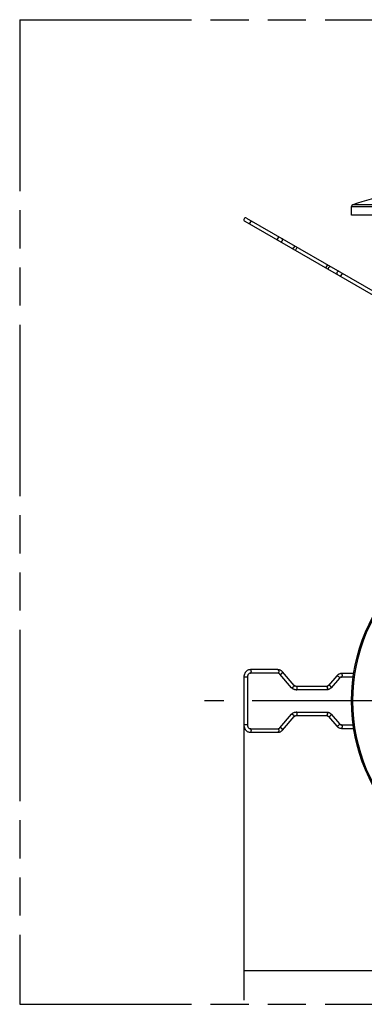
# Model space of a CAD drawing. Header units: millimetres. Extents: x 0 to 210, y 0 to 297.
# Tile 3 of 19: x 50 to 68, y 133 to 183. Entities that reach past the tile are written whole.
import ezdxf
from ezdxf.enums import TextEntityAlignment as Align

# ---------------------------------------------------------------- set-up
doc = ezdxf.new("R2010")
doc.units = ezdxf.units.MM
doc.header["$LTSCALE"] = 19.36
doc.linetypes.add('CENTER', pattern=[0.6, 0.375, -0.075, 0.075, -0.075])
doc.linetypes.add('PHANTOM', pattern=[0.8, 0.45, -0.05, 0.1, -0.05, 0.1, -0.05])
doc.layers.get('0').update_dxf_attribs({"linetype": 'CONTINUOUS'})
for name, color, linetype in [('DEFAULT_3', 7, 'PHANTOM'), ('Z_DIM_2D', 7, 'CONTINUOUS'), ('Z_START_DATUMS', 7, 'CONTINUOUS')]:
    doc.layers.add(name, color=color, linetype=linetype)
doc.styles.add('TEXTSTYLE_3', font='tridonic-metric-print-light.otf')
doc.dimstyles.new('DIMSTYLE_5', dxfattribs={"dimtxt": 2.2, "dimasz": 3.5, "dimexe": 1.5, "dimexo": 0, "dimgap": 0.55, "dimtad": 1, "dimdec": 1, "dimlfac": 5, "dimdsep": 46, "dimtxsty": 'TEXTSTYLE_3', "dimcen": 0.09, "dimclrt": 5, "dimadec": 1, "dimazin": 2, "dimtp": 0.5, "dimtm": 0.5, "dimtfac": 1, "dimtdec": 1, "dimtofl": 0, "dimtmove": 0, "dimatfit": 3, "dimfxl": 0, "dimtolj": 1, "dimarcsym": 0})

# ---------------------------------------------------------------- blocks, each defined once
blk = doc.blocks.new('*D7')
at = {"layer": 'Z_DIM_2D', "color": 2, "linetype": 'Continuous', "transparency": 16777216}
for p, q in [((61.501, 146.864), (61.501, 132.898)), ((90.419, 146.864), (90.419, 132.898)), ((61.501, 134.398), (75.96, 134.398)), ((90.419, 134.398), (75.96, 134.398))]:
    blk.add_line(p, q, dxfattribs=at)
at = {"layer": 'Z_DIM_2D', "color": 5, "linetype": 'Continuous', "transparency": 16777216, "style": 'TEXTSTYLE_3'}
blk.add_text('144.6', height=2.2, dxfattribs=at).set_placement((76.444, 134.948), align=Align.CENTER)
blk = doc.blocks.new('_NONE')

msp = doc.modelspace()

# ---------------------------------------------------------------- linework, layer by layer
at = {"color": 7, "linetype": 'Continuous'}
for p, q in [((66.9602, 172.7572), (66.9602, 173.1867)), ((61.6362, 172.6051), (68.2742, 168.7726)), ((84.9602, 172.7572), (66.9602, 172.7572)), ((61.5462, 172.4492), (68.6113, 168.3702)), ((63.2228, 149.6742), (61.8337, 149.6742)), ((64.0551, 148.8766), (63.4623, 149.5611)), ((61.5012, 149.3042), (61.5012, 146.8642)), ((61.6812, 149.3042), (61.6812, 146.8642)), ((63.2228, 149.4942), (61.8337, 149.4942)), ((63.3262, 149.4432), (63.3189, 149.4511)), ((63.919, 148.7587), (63.3262, 149.4432)), ((66.2127, 149.3611), (65.7931, 148.8766)), ((66.3488, 149.2432), (65.9292, 148.7587)), ((66.2286, 149.3782), (66.2127, 149.3611)), ((67.0717, 149.4742), (66.4522, 149.4742)), ((67.0453, 149.2942), (66.4522, 149.2942)), ((63.9349, 148.7416), (63.919, 148.7587)), ((65.6897, 148.8256), (64.1585, 148.8256)), ((65.6897, 148.6456), (64.1585, 148.6456)), ((65.7858, 148.8687), (65.7781, 148.8613)), ((65.7931, 148.8766), (65.7858, 148.8687)), ((64.1585, 147.5227), (65.6897, 147.5227)), ((63.3262, 146.7251), (63.919, 147.4096)), ((63.4623, 146.6072), (64.0551, 147.2918)), ((63.919, 147.4096), (63.9349, 147.4267)), ((64.1585, 147.3427), (65.6897, 147.3427)), ((65.7931, 147.2918), (66.2127, 146.8072)), ((65.9292, 147.4096), (66.3488, 146.9251)), ((61.8337, 146.6742), (63.2228, 146.6742)), ((66.2127, 146.8072), (66.2286, 146.7901)), ((66.4522, 146.8742), (67.0453, 146.8742)), ((66.4522, 146.6942), (67.0717, 146.6942)), ((61.8337, 146.4942), (63.2228, 146.4942))]:
    msp.add_line(p, q, dxfattribs=at)
at = {"color": 9, "linetype": 'Continuous'}
for p, q in [((66.9602, 173.1867), (84.9602, 173.1867)), ((84.8937, 173.281), (67.0268, 173.281)), ((61.7887, 172.3092), (61.8787, 172.4651)), ((63.2678, 171.6631), (63.1778, 171.5072)), ((64.1135, 170.967), (64.2035, 171.1228)), ((65.7347, 170.2388), (65.6447, 170.0829)), ((66.4072, 169.6427), (66.4972, 169.7986)), ((61.5012, 149.3042), (61.6812, 149.3042)), ((63.3391, 149.4385), (63.3478, 149.4395)), ((66.2256, 149.3658), (66.2343, 149.3648)), ((63.9319, 147.4143), (63.9406, 147.4133)), ((65.806, 147.287), (65.8147, 147.288)), ((61.6812, 146.8642), (61.5012, 146.8642))]:
    msp.add_line(p, q, dxfattribs=at)
for points in [[(63.4494, 171.4543), (63.4563, 171.4683), (63.4614, 171.4829), (63.4645, 171.4976), (63.4654, 171.5119), (63.4641, 171.5254), (63.4608, 171.5377), (63.4554, 171.5485), (63.4481, 171.5574), (63.4392, 171.5641)], [(63.3492, 171.4082), (63.3595, 171.4039), (63.3708, 171.402), (63.3828, 171.4027), (63.3952, 171.406), (63.4075, 171.4117), (63.4195, 171.4196), (63.4306, 171.4296), (63.4407, 171.4413), (63.4494, 171.4543)], [(64.0422, 171.1121), (64.0335, 171.099), (64.0234, 171.0873), (64.0123, 171.0774), (64.0003, 171.0694), (63.988, 171.0637), (63.9756, 171.0605), (63.9636, 171.0598), (63.9523, 171.0616), (63.9421, 171.066)], [(64.0321, 171.2218), (64.0409, 171.2151), (64.0482, 171.2063), (64.0536, 171.1955), (64.0569, 171.1832), (64.0582, 171.1696), (64.0573, 171.1553), (64.0542, 171.1407), (64.0491, 171.1261), (64.0422, 171.1121)], [(65.8161, 169.9839), (65.8073, 169.9907), (65.8, 169.9995), (65.7946, 170.0103), (65.7912, 170.0226), (65.79, 170.0362), (65.7909, 170.0505), (65.794, 170.0651), (65.7991, 170.0797), (65.806, 170.0937)], [(65.806, 170.0937), (65.8147, 170.1068), (65.8247, 170.1184), (65.8359, 170.1284), (65.8479, 170.1364), (65.8602, 170.142), (65.8726, 170.1453), (65.8846, 170.146), (65.8959, 170.1442), (65.9061, 170.1398)], [(66.2256, 169.8515), (66.2187, 169.8374), (66.2136, 169.8229), (66.2105, 169.8082), (66.2096, 169.7939), (66.2108, 169.7804), (66.2142, 169.768), (66.2196, 169.7573), (66.2269, 169.7484), (66.2357, 169.7417)], [(66.3257, 169.8976), (66.3155, 169.9019), (66.3042, 169.9038), (66.2922, 169.903), (66.2798, 169.8998), (66.2674, 169.8941), (66.2555, 169.8862), (66.2443, 169.8762), (66.2343, 169.8645), (66.2256, 169.8515)], [(61.8337, 149.4942), (61.8415, 149.4955), (61.8491, 149.4996), (61.8562, 149.5062), (61.8626, 149.5152), (61.8681, 149.5263), (61.8726, 149.5392), (61.8759, 149.5534), (61.878, 149.5685), (61.8787, 149.5842), (61.878, 149.5998), (61.8759, 149.6149), (61.8726, 149.6292), (61.8681, 149.642), (61.8626, 149.6531), (61.8562, 149.6621), (61.8491, 149.6687), (61.8415, 149.6728), (61.8337, 149.6742)], [(63.2228, 149.6742), (63.2306, 149.6728), (63.2382, 149.6687), (63.2453, 149.6621), (63.2517, 149.6531), (63.2573, 149.642), (63.2618, 149.6292), (63.2651, 149.6149), (63.2671, 149.5998), (63.2678, 149.5842), (63.2671, 149.5685), (63.2651, 149.5534), (63.2618, 149.5392), (63.2573, 149.5263), (63.2517, 149.5152), (63.2453, 149.5062), (63.2382, 149.4996)], [(63.369, 149.447), (63.381, 149.4534), (63.3933, 149.4612), (63.4057, 149.4703), (63.4177, 149.4804), (63.429, 149.4911), (63.4392, 149.5021), (63.4481, 149.5132), (63.4554, 149.5239), (63.4608, 149.534), (63.4641, 149.5431), (63.4654, 149.5509), (63.4645, 149.5573), (63.4623, 149.5611)], [(63.2382, 149.4996), (63.2306, 149.4955), (63.2228, 149.4942)], [(63.3262, 149.4432), (63.3271, 149.4423), (63.3322, 149.4395), (63.3391, 149.4385)], [(63.3478, 149.4395), (63.3579, 149.4423), (63.369, 149.447)], [(66.2127, 149.3611), (66.2136, 149.3619), (66.2187, 149.3648), (66.2256, 149.3658)], [(66.2343, 149.3648), (66.2443, 149.3619), (66.2555, 149.3573)], [(66.2555, 149.3573), (66.2674, 149.3509), (66.2798, 149.3431), (66.2922, 149.334), (66.3042, 149.3239), (66.3155, 149.3132), (66.3257, 149.3021), (66.3346, 149.2911), (66.3419, 149.2804), (66.3473, 149.2703), (66.3506, 149.2612), (66.3519, 149.2534), (66.351, 149.247), (66.3488, 149.2432)], [(66.4522, 149.2942), (66.46, 149.2955), (66.4676, 149.2996), (66.4747, 149.3062), (66.4811, 149.3152), (66.4867, 149.3263), (66.4912, 149.3392), (66.4945, 149.3534), (66.4965, 149.3685), (66.4972, 149.3842), (66.4965, 149.3998), (66.4945, 149.4149), (66.4912, 149.4292), (66.4867, 149.442), (66.4811, 149.4531), (66.4747, 149.4621), (66.4676, 149.4687), (66.46, 149.4728), (66.4522, 149.4742)], [(63.9319, 148.754), (63.925, 148.755), (63.9199, 148.7578), (63.919, 148.7587)], [(63.9618, 148.7625), (63.9507, 148.7578), (63.9406, 148.755), (63.9319, 148.754)], [(64.0551, 148.8766), (64.0573, 148.8728), (64.0582, 148.8664), (64.0569, 148.8585), (64.0536, 148.8495), (64.0482, 148.8394), (64.0409, 148.8287), (64.0321, 148.8176), (64.0218, 148.8066), (64.0105, 148.7959), (63.9985, 148.7858), (63.9861, 148.7767), (63.9738, 148.7689), (63.9618, 148.7625)], [(64.1585, 148.6456), (64.1663, 148.647), (64.1739, 148.6511), (64.181, 148.6577), (64.1874, 148.6667), (64.193, 148.6778), (64.1975, 148.6906), (64.2008, 148.7048), (64.2028, 148.72), (64.2035, 148.7356), (64.2028, 148.7513), (64.2008, 148.7664), (64.1975, 148.7806), (64.193, 148.7935), (64.1874, 148.8046), (64.181, 148.8136), (64.1739, 148.8202), (64.1663, 148.8243), (64.1585, 148.8256)], [(65.6897, 148.8256), (65.6975, 148.8243), (65.7051, 148.8202)], [(65.7051, 148.8202), (65.7122, 148.8136), (65.7186, 148.8046), (65.7242, 148.7935), (65.7287, 148.7806), (65.732, 148.7664), (65.734, 148.7513), (65.7347, 148.7356), (65.734, 148.72), (65.732, 148.7048), (65.7287, 148.6906), (65.7242, 148.6778), (65.7186, 148.6667), (65.7122, 148.6577), (65.7051, 148.6511), (65.6975, 148.647), (65.6897, 148.6456)], [(65.806, 148.8813), (65.7991, 148.8803), (65.794, 148.8774), (65.7931, 148.8766)], [(65.8359, 148.8728), (65.8247, 148.8774), (65.8147, 148.8803), (65.806, 148.8813)], [(65.9292, 148.7587), (65.9314, 148.7625), (65.9323, 148.7689), (65.931, 148.7767), (65.9277, 148.7858), (65.9223, 148.7959), (65.915, 148.8066), (65.9061, 148.8176), (65.8959, 148.8287), (65.8846, 148.8394), (65.8726, 148.8495), (65.8602, 148.8585), (65.8479, 148.8664), (65.8359, 148.8728)], [(64.1585, 147.3427), (64.1663, 147.3441), (64.1739, 147.3481), (64.181, 147.3547), (64.1874, 147.3637), (64.193, 147.3748), (64.1975, 147.3877), (64.2008, 147.4019), (64.2028, 147.4171), (64.2035, 147.4327), (64.2028, 147.4483), (64.2008, 147.4635), (64.1975, 147.4777), (64.193, 147.4905), (64.1874, 147.5016), (64.181, 147.5106), (64.1739, 147.5173), (64.1663, 147.5213), (64.1585, 147.5227)], [(65.6897, 147.5227), (65.6975, 147.5213), (65.7051, 147.5173), (65.7122, 147.5106), (65.7186, 147.5016), (65.7242, 147.4905), (65.7287, 147.4777), (65.732, 147.4635), (65.734, 147.4483), (65.7347, 147.4327), (65.734, 147.4171), (65.732, 147.4019), (65.7287, 147.3877), (65.7242, 147.3748), (65.7186, 147.3637), (65.7122, 147.3547), (65.7051, 147.3481)], [(63.919, 147.4096), (63.9199, 147.4105), (63.925, 147.4133), (63.9319, 147.4143)], [(63.9406, 147.4133), (63.9507, 147.4105), (63.9618, 147.4058)], [(63.9618, 147.4058), (63.9738, 147.3994), (63.9861, 147.3916), (63.9985, 147.3825), (64.0105, 147.3724), (64.0218, 147.3617), (64.0321, 147.3507), (64.0409, 147.3396), (64.0482, 147.3289), (64.0536, 147.3189), (64.0569, 147.3098), (64.0582, 147.3019), (64.0573, 147.2956), (64.0551, 147.2918)], [(65.7051, 147.3481), (65.6975, 147.3441), (65.6897, 147.3427)], [(65.7931, 147.2918), (65.794, 147.2909), (65.7991, 147.288), (65.806, 147.287)], [(65.8147, 147.288), (65.8247, 147.2909), (65.8359, 147.2956)], [(65.8359, 147.2956), (65.8479, 147.3019), (65.8602, 147.3098), (65.8726, 147.3189), (65.8846, 147.3289), (65.8959, 147.3396), (65.9061, 147.3507), (65.915, 147.3617), (65.9223, 147.3724), (65.9277, 147.3825), (65.931, 147.3916), (65.9323, 147.3994), (65.9314, 147.4058), (65.9292, 147.4096)], [(61.8337, 146.4942), (61.8415, 146.4955), (61.8491, 146.4996), (61.8562, 146.5062), (61.8626, 146.5152), (61.8681, 146.5263), (61.8726, 146.5392), (61.8759, 146.5534), (61.878, 146.5685), (61.8787, 146.5842), (61.878, 146.5998), (61.8759, 146.6149), (61.8726, 146.6292), (61.8681, 146.642), (61.8626, 146.6531), (61.8562, 146.6621), (61.8491, 146.6687), (61.8415, 146.6728), (61.8337, 146.6742)], [(63.2228, 146.6742), (63.2306, 146.6728), (63.2382, 146.6687)], [(63.2382, 146.6687), (63.2453, 146.6621), (63.2517, 146.6531), (63.2573, 146.642), (63.2618, 146.6292), (63.2651, 146.6149), (63.2671, 146.5998), (63.2678, 146.5842), (63.2671, 146.5685), (63.2651, 146.5534), (63.2618, 146.5392), (63.2573, 146.5263), (63.2517, 146.5152), (63.2453, 146.5062), (63.2382, 146.4996), (63.2306, 146.4955), (63.2228, 146.4942)], [(63.3391, 146.7298), (63.3322, 146.7288), (63.3271, 146.726), (63.3262, 146.7251)], [(63.369, 146.7213), (63.3579, 146.726), (63.3478, 146.7288), (63.3391, 146.7298)], [(63.4623, 146.6072), (63.4645, 146.6111), (63.4654, 146.6174), (63.4641, 146.6253), (63.4608, 146.6343), (63.4554, 146.6444), (63.4481, 146.6551), (63.4392, 146.6662), (63.429, 146.6772), (63.4177, 146.6879), (63.4057, 146.698), (63.3933, 146.7071), (63.381, 146.7149), (63.369, 146.7213)], [(66.2256, 146.8025), (66.2187, 146.8035), (66.2136, 146.8064), (66.2127, 146.8072)], [(66.2555, 146.8111), (66.2443, 146.8064), (66.2343, 146.8035), (66.2256, 146.8025)], [(66.3488, 146.9251), (66.351, 146.9213), (66.3519, 146.9149), (66.3506, 146.9071), (66.3473, 146.898), (66.3419, 146.8879), (66.3346, 146.8772), (66.3257, 146.8662), (66.3155, 146.8551), (66.3042, 146.8444), (66.2922, 146.8343), (66.2798, 146.8253), (66.2674, 146.8174), (66.2555, 146.8111)], [(66.4522, 146.6942), (66.46, 146.6955), (66.4676, 146.6996), (66.4747, 146.7062), (66.4811, 146.7152), (66.4867, 146.7263), (66.4912, 146.7392), (66.4945, 146.7534), (66.4965, 146.7685), (66.4972, 146.7842), (66.4965, 146.7998), (66.4945, 146.8149), (66.4912, 146.8292), (66.4867, 146.842), (66.4811, 146.8531), (66.4747, 146.8621), (66.4676, 146.8687), (66.46, 146.8728), (66.4522, 146.8742)]]:
    msp.add_lwpolyline(points, dxfattribs=at)
at = {"color": 7, "linetype": 'Continuous'}
for points in [[(61.5942, 149.5611), (61.5668, 149.5251), (61.5437, 149.4855), (61.5253, 149.4428), (61.512, 149.3979), (61.5039, 149.3514), (61.5012, 149.3042)], [(61.8337, 149.6742), (61.8006, 149.6723), (61.7678, 149.6669), (61.7356, 149.6578), (61.7043, 149.6451), (61.6742, 149.629), (61.6456, 149.6095), (61.6188, 149.5868), (61.5942, 149.5611)], [(63.3544, 149.644), (63.3333, 149.6532), (63.3118, 149.6607), (63.2899, 149.6666), (63.2677, 149.6708), (63.2453, 149.6733), (63.2228, 149.6742)], [(63.4623, 149.5611), (63.4464, 149.5782), (63.4296, 149.5941), (63.4119, 149.6087), (63.3934, 149.6219), (63.3742, 149.6337), (63.3544, 149.644)], [(61.7302, 149.4432), (61.7159, 149.4243), (61.7038, 149.4031), (61.6941, 149.3801), (61.687, 149.3556), (61.6826, 149.3301), (61.6812, 149.3042)], [(61.8337, 149.4942), (61.8139, 149.4925), (61.7949, 149.4878), (61.7768, 149.4802), (61.7599, 149.4701), (61.7443, 149.4577), (61.7302, 149.4432)], [(63.2767, 149.4817), (63.2683, 149.4854), (63.2595, 149.4885), (63.2506, 149.4909), (63.2414, 149.4927), (63.2322, 149.4938), (63.2228, 149.4942)], [(63.3189, 149.4511), (63.3112, 149.4585), (63.3032, 149.4652), (63.2947, 149.4714), (63.2859, 149.4768), (63.2767, 149.4817)], [(66.3206, 149.444), (66.3008, 149.4337), (66.2816, 149.4219), (66.2631, 149.4087), (66.2454, 149.3941), (66.2286, 149.3782)], [(66.4522, 149.4742), (66.4297, 149.4733), (66.4074, 149.4708), (66.3852, 149.4666), (66.3632, 149.4607), (66.3417, 149.4532), (66.3206, 149.444)], [(66.3982, 149.2817), (66.3891, 149.2768), (66.3803, 149.2714), (66.3718, 149.2652), (66.3638, 149.2585), (66.3561, 149.2511), (66.3488, 149.2432)], [(66.4522, 149.2942), (66.4428, 149.2938), (66.4336, 149.2927), (66.4244, 149.2909), (66.4155, 149.2885), (66.4067, 149.2854), (66.3982, 149.2817)], [(64.0269, 148.6758), (64.0071, 148.6861), (63.9879, 148.6979), (63.9694, 148.7111), (63.9517, 148.7257), (63.9349, 148.7416)], [(64.1585, 148.6456), (64.1361, 148.6465), (64.1137, 148.649), (64.0915, 148.6532), (64.0695, 148.6591), (64.048, 148.6666), (64.0269, 148.6758)], [(64.1046, 148.8381), (64.0954, 148.8429), (64.0866, 148.8484), (64.0781, 148.8546), (64.0701, 148.8613), (64.0624, 148.8687), (64.0551, 148.8766)], [(64.1585, 148.8256), (64.1491, 148.826), (64.1399, 148.8271), (64.1307, 148.8289), (64.1218, 148.8313), (64.113, 148.8344), (64.1046, 148.8381)], [(65.7436, 148.8381), (65.7352, 148.8344), (65.7264, 148.8313), (65.7175, 148.8289), (65.7083, 148.8271), (65.6991, 148.826), (65.6897, 148.8256)], [(65.8213, 148.6758), (65.8002, 148.6666), (65.7787, 148.6591), (65.7568, 148.6532), (65.7346, 148.649), (65.7122, 148.6465), (65.6897, 148.6456)], [(65.7781, 148.8613), (65.7701, 148.8546), (65.7616, 148.8484), (65.7528, 148.8429), (65.7436, 148.8381)], [(65.9292, 148.7587), (65.9133, 148.7416), (65.8965, 148.7257), (65.8788, 148.7111), (65.8603, 148.6979), (65.8411, 148.6861), (65.8213, 148.6758)], [(64.0269, 147.4926), (64.048, 147.5017), (64.0695, 147.5092), (64.0914, 147.5151), (64.1136, 147.5193), (64.136, 147.5218), (64.1585, 147.5227)], [(65.6897, 147.5227), (65.7121, 147.5218), (65.7345, 147.5193), (65.7567, 147.5151), (65.7787, 147.5092), (65.8002, 147.5017), (65.8213, 147.4926)], [(63.9349, 147.4267), (63.9517, 147.4426), (63.9694, 147.4572), (63.9879, 147.4704), (64.0071, 147.4822), (64.0269, 147.4926)], [(64.0551, 147.2918), (64.0624, 147.2996), (64.0701, 147.307), (64.0781, 147.3137), (64.0866, 147.3199), (64.0954, 147.3254), (64.1046, 147.3302)], [(64.1046, 147.3302), (64.113, 147.3339), (64.1218, 147.337), (64.1307, 147.3394), (64.1399, 147.3412), (64.1491, 147.3423), (64.1585, 147.3427)], [(65.6897, 147.3427), (65.6991, 147.3423), (65.7083, 147.3412), (65.7175, 147.3394), (65.7264, 147.337), (65.7352, 147.3339), (65.7436, 147.3302)], [(65.7436, 147.3302), (65.7528, 147.3254), (65.7616, 147.3199), (65.7701, 147.3137), (65.7781, 147.307), (65.7858, 147.2996), (65.7931, 147.2918)], [(65.8213, 147.4926), (65.8411, 147.4822), (65.8603, 147.4704), (65.8788, 147.4572), (65.8965, 147.4426), (65.9133, 147.4267), (65.9292, 147.4096)], [(61.5012, 146.8642), (61.5039, 146.8168), (61.512, 146.7703), (61.5254, 146.7254), (61.5437, 146.6828), (61.5668, 146.6432), (61.5942, 146.6072)], [(61.5942, 146.6072), (61.6188, 146.5816), (61.6455, 146.5589), (61.6741, 146.5394), (61.7042, 146.5233), (61.7355, 146.5106), (61.7677, 146.5015), (61.8006, 146.496), (61.8337, 146.4942)], [(61.6812, 146.8642), (61.6826, 146.8382), (61.6869, 146.8127), (61.694, 146.7883), (61.7038, 146.7652), (61.7159, 146.744), (61.7302, 146.7251)], [(61.7302, 146.7251), (61.7443, 146.7106), (61.76, 146.6982), (61.7769, 146.6881), (61.7949, 146.6805), (61.8139, 146.6758), (61.8337, 146.6742)], [(63.2228, 146.6742), (63.2322, 146.6745), (63.2414, 146.6756), (63.2506, 146.6774), (63.2595, 146.6799), (63.2683, 146.683), (63.2767, 146.6867)], [(63.2228, 146.4942), (63.2452, 146.495), (63.2676, 146.4975), (63.2898, 146.5017), (63.3118, 146.5076), (63.3333, 146.5151), (63.3544, 146.5243)], [(63.2767, 146.6867), (63.2859, 146.6915), (63.2947, 146.697), (63.3032, 146.7031), (63.3112, 146.7098), (63.3189, 146.7172), (63.3262, 146.7251)], [(63.3544, 146.5243), (63.3742, 146.5346), (63.3934, 146.5464), (63.4119, 146.5596), (63.4296, 146.5742), (63.4464, 146.5901), (63.4623, 146.6072)], [(66.2286, 146.7901), (66.2454, 146.7742), (66.2631, 146.7596), (66.2816, 146.7464), (66.3008, 146.7346), (66.3206, 146.7243)], [(66.3206, 146.7243), (66.3417, 146.7151), (66.3632, 146.7076), (66.3851, 146.7017), (66.4073, 146.6975), (66.4297, 146.695), (66.4522, 146.6942)], [(66.3488, 146.9251), (66.3561, 146.9172), (66.3638, 146.9098), (66.3718, 146.9031), (66.3803, 146.897), (66.3891, 146.8915), (66.3982, 146.8867)], [(66.3982, 146.8867), (66.4067, 146.883), (66.4155, 146.8799), (66.4244, 146.8774), (66.4336, 146.8756), (66.4428, 146.8745), (66.4522, 146.8742)]]:
    msp.add_lwpolyline(points, dxfattribs=at)
msp.add_circle((75.9602, 148.0842), 9, dxfattribs=at)
at = {"color": 9, "linetype": 'Continuous'}
msp.add_circle((75.9602, 148.0842), 8.9334, dxfattribs=at)
at = {"color": 7, "linetype": 'Continuous'}
for centre, radius, start, end in [((70.3726, 163.8573), 10, 98.34196, 109.54736), ((67.0602, 173.1867), 0.1, 109.54736, 180), ((61.5912, 172.5272), 0.09, 60, 240)]:
    msp.add_arc(centre, radius, start, end, dxfattribs=at)
at = {"layer": 'DEFAULT_3', "color": 91, "linetype": 'PHANTOM', "true_color": 0x80ff80}
for p, q in [((50.1286, 182.68), (50.1286, 132.68)), ((50.1286, 182.68), (150.1286, 182.68)), ((50.1286, 132.68), (150.1286, 132.68))]:
    msp.add_line(p, q, dxfattribs=at)
at = {"layer": 'Z_DIM_2D', "color": 2, "linetype": 'Continuous'}
msp.add_arc((75.9602, 148.0842), 9, 180, 201.8791, dxfattribs=at)
at = {"layer": 'Z_START_DATUMS', "color": 7, "linetype": 'CENTER'}
msp.add_line((92.4193, 148.0842), (59.5012, 148.0842), dxfattribs=at)

# ---------------------------------------------------------------- dimensions: what is measured, and where the dimension line sits
at = {"layer": 'Z_DIM_2D', "color": 2, "linetype": 'Continuous'}
dim = msp.add_linear_dim(base=(90.4193, 134.3976), p1=(61.5012, 146.8642), p2=(90.4193, 146.8642), dimstyle='DIMSTYLE_5', override={"dimblk1": 'NONE', "dimblk2": 'NONE', "dimsah": 1}, dxfattribs=at)
dim.commit()
dim.dimension.update_dxf_attribs({"geometry": '*D7', "text_midpoint": (76.4277, 134.3976), "dimtype": 160})

doc.saveas('drawing.dxf')
